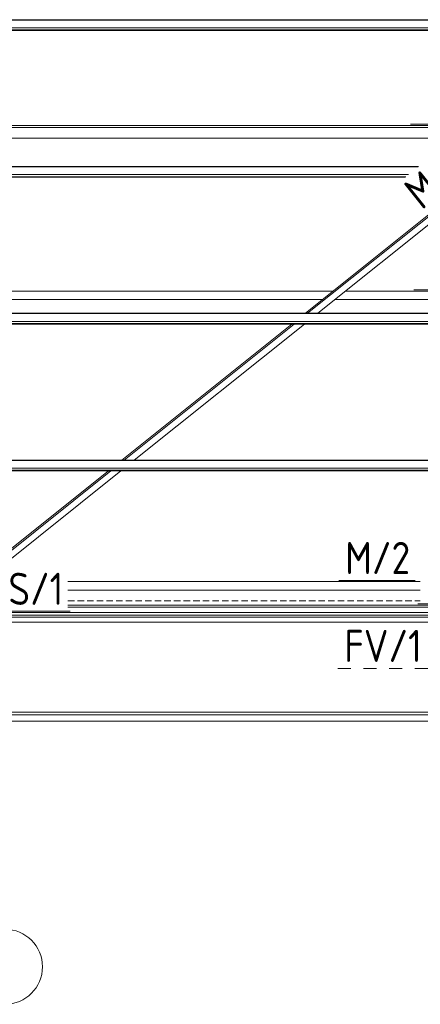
# Model space of a CAD drawing. Header units: millimetres. Extents: x -76 to 1111, y -178 to 661.
# Tile 59 of 91: x 486 to 523, y 165 to 257. Entities that reach past the tile are written whole.
import ezdxf

# ---------------------------------------------------------------- set-up
doc = ezdxf.new("R2010")
doc.units = ezdxf.units.MM
doc.header["$LTSCALE"] = 0.6
for name, pattern in [('VERDECKT2', [1.5, 1, -0.5]), ('XKITLINE00', [0]), ('XKITLINE02', [4, 2, -2]), ('XKITLINE03', [6, 3, -1, 1, -1])]:
    doc.linetypes.add(name, pattern=pattern)
for name, color, linetype, lineweight in [('Part', 2, 'Continuous', 0), ('PartMark', 3, 'Continuous', 0), ('S-GRID', 1, 'Continuous', 0)]:
    doc.layers.add(name, color=color, linetype=linetype, lineweight=lineweight)
doc.styles.add('ISOCPEUR', font='ISOCPEUR.TTF')

msp = doc.modelspace()

# ---------------------------------------------------------------- linework, layer by layer
at = {"layer": 'Part', "color": 2, "linetype": 'XKITLINE00', "lineweight": 0}
for p, q in [((473.463, 257.227), (541.463, 257.227)), ((473.463, 257.195), (541.463, 257.195)), ((473.463, 256.472), (541.463, 256.472)), ((473.463, 256.277), (541.463, 256.277)), ((473.463, 256.25), (541.463, 256.25)), ((473.463, 256.23), (541.463, 256.23)), ((530.392, 247.369), (480.863, 247.369)), ((480.863, 247.161), (530.392, 247.161)), ((480.863, 246.183), (530.392, 246.183)), ((473.463, 243.532), (522.772, 243.532)), ((473.463, 243.501), (522.733, 243.501)), ((473.463, 242.777), (521.828, 242.777)), ((473.463, 242.583), (521.584, 242.583)), ((473.463, 242.556), (521.551, 242.556)), ((473.463, 242.536), (521.526, 242.536)), ((512.21, 229.838), (528.092, 242.536)), ((512.418, 229.838), (528.3, 242.536)), ((513.366, 229.838), (529.248, 242.536)), ((480.863, 231.918), (514.811, 231.918)), ((515.967, 231.918), (530.392, 231.918)), ((480.863, 231.118), (513.811, 231.118)), ((514.967, 231.118), (530.392, 231.118)), ((473.463, 229.838), (541.463, 229.838)), ((473.463, 229.807), (541.463, 229.807)), ((473.463, 229.083), (541.463, 229.083)), ((473.463, 228.889), (541.463, 228.889)), ((473.463, 228.862), (541.463, 228.862)), ((473.463, 228.842), (541.463, 228.842)), ((495.082, 216.144), (510.964, 228.842)), ((495.29, 216.144), (511.172, 228.842)), ((496.238, 216.144), (512.12, 228.842)), ((473.463, 216.144), (541.463, 216.144)), ((473.463, 216.113), (541.463, 216.113)), ((473.463, 215.389), (541.463, 215.389)), ((473.463, 215.194), (541.463, 215.194)), ((473.463, 215.167), (541.463, 215.167)), ((473.463, 215.148), (541.463, 215.148)), ((481.165, 204.851), (494.044, 215.148)), ((481.165, 205.018), (493.836, 215.148)), ((481.545, 204.397), (494.992, 215.148)), ((490.045, 204.818), (522.926, 204.818)), ((490.045, 204.018), (522.926, 204.018)), ((490.045, 202.629), (534.513, 202.63)), ((490.045, 202.422), (534.513, 202.422)), ((479.488, 201.692), (535.438, 201.692)), ((479.913, 201.942), (535.013, 201.942)), ((534.763, 201.502), (480.163, 201.502)), ((534.763, 201.018), (480.163, 201.018)), ((535.438, 192.628), (479.488, 192.628)), ((535.438, 192.621), (479.488, 192.621)), ((535.438, 192.384), (479.488, 192.384)), ((535.438, 192.378), (479.488, 192.378)), ((479.488, 191.791), (535.438, 191.791))]:
    msp.add_line(p, q, dxfattribs=at)
at = {"layer": 'Part', "color": 4, "linetype": 'VERDECKT2', "lineweight": 0}
msp.add_line((490.045, 203.018), (522.926, 203.018), dxfattribs=at)
at = {"layer": 'PartMark', "color": 1, "linetype": 'XKITLINE00', "lineweight": 0}
for p, q in [((522.035, 247.469), (529.165, 247.469)), ((522.334, 232.018), (529.463, 232.018)), ((515.334, 204.918), (522.463, 204.918)), ((522.726, 202.729), (530.113, 202.729)), ((483.888, 202.042), (490.245, 202.042))]:
    msp.add_line(p, q, dxfattribs=at)
at = {"layer": 'PartMark', "color": 1, "linetype": 'XKITLINE02', "lineweight": 0}
msp.add_line((515.245, 196.718), (523.663, 196.718), dxfattribs=at)
at = {"layer": 'S-GRID', "color": 1, "linetype": 'XKITLINE03', "lineweight": 0}
msp.add_line((-27.167, 201.018), (667.181, 201.018), dxfattribs=at)
at = {"layer": 'S-GRID', "color": 1, "linetype": 'XKITLINE00', "lineweight": 0}
msp.add_arc((484.172, 168.887), 3.5, 270, 90, dxfattribs=at)

# ---------------------------------------------------------------- texts
at = {"layer": 'PartMark', "color": 1, "style": 'ISOCPEUR', "width": 0.85}
msp.add_text('M/5', height=3, rotation=38.64027, dxfattribs=at).set_placement((523.062, 239.411))
for s, p in [('M/2', (515.934, 205.518)), ('S/1', (484.488, 202.642)), ('FV/1', (515.845, 197.318))]:
    msp.add_text(s, height=3, dxfattribs=at).set_placement(p)

doc.saveas('drawing.dxf')
